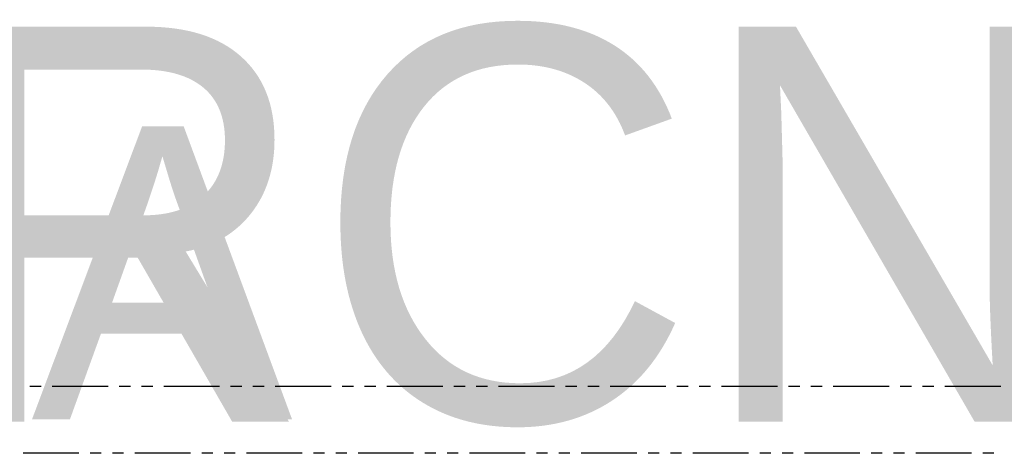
# Model space of a CAD drawing. Header units: feet. Extents: x -79 to 198, y -22 to 181.
# Tile 94 of 96: x 55 to 99, y 160 to 180. Entities that reach past the tile are written whole.
import ezdxf
from ezdxf.enums import TextEntityAlignment as Align

# ---------------------------------------------------------------- set-up
doc = ezdxf.new("R2010")
doc.units = ezdxf.units.FT
doc.layers.add('A-LINEA', color=7, linetype='CONTINUOUS')
doc.layers.add('A-TEXTO-PDF', color=3, linetype='CONTINUOUS')

msp = doc.modelspace()

# ---------------------------------------------------------------- linework, layer by layer
at = {"layer": 'A-LINEA'}
for p, q in [((56.28, 163.2578), (55.7733, 163.2578)), ((59.28, 163.2578), (56.7733, 163.2578)), ((60.28, 163.2578), (59.7733, 163.2578)), ((61.28, 163.2578), (60.7733, 163.2578)), ((64.28, 163.2578), (61.7733, 163.2578)), ((65.28, 163.2578), (64.7733, 163.2578)), ((66.28, 163.2578), (65.7733, 163.2578)), ((69.28, 163.2578), (66.7733, 163.2578)), ((70.28, 163.2578), (69.7733, 163.2578)), ((71.28, 163.2578), (70.7733, 163.2578)), ((74.28, 163.2578), (71.7733, 163.2578)), ((75.28, 163.2578), (74.7733, 163.2578)), ((76.28, 163.2578), (75.7733, 163.2578)), ((79.28, 163.2578), (76.7733, 163.2578)), ((80.28, 163.2578), (79.7733, 163.2578)), ((81.28, 163.2578), (80.7733, 163.2578)), ((84.28, 163.2578), (81.7733, 163.2578)), ((85.28, 163.2578), (84.7733, 163.2578)), ((86.28, 163.2578), (85.7733, 163.2578)), ((89.28, 163.2578), (86.7733, 163.2578)), ((90.28, 163.2578), (89.7733, 163.2578)), ((91.28, 163.2578), (90.7733, 163.2578)), ((94.28, 163.2578), (91.7733, 163.2578)), ((95.28, 163.2578), (94.7733, 163.2578)), ((96.28, 163.2578), (95.7733, 163.2578)), ((99.28, 163.2578), (96.7733, 163.2578)), ((57.9733, 160.2578), (55.48, 160.2578)), ((58.9733, 160.2578), (58.48, 160.2578)), ((59.9733, 160.2578), (59.48, 160.2578)), ((62.9733, 160.2578), (60.48, 160.2578)), ((63.9733, 160.2578), (63.48, 160.2578)), ((64.9733, 160.2578), (64.48, 160.2578)), ((67.9733, 160.2578), (65.48, 160.2578)), ((68.9733, 160.2578), (68.48, 160.2578)), ((69.9733, 160.2578), (69.48, 160.2578)), ((72.9733, 160.2578), (70.48, 160.2578)), ((73.9733, 160.2578), (73.48, 160.2578)), ((74.9733, 160.2578), (74.48, 160.2578)), ((77.9733, 160.2578), (75.48, 160.2578)), ((78.9733, 160.2578), (78.48, 160.2578)), ((79.9733, 160.2578), (79.48, 160.2578)), ((82.9733, 160.2578), (80.48, 160.2578)), ((83.9733, 160.2578), (83.48, 160.2578)), ((84.9733, 160.2578), (84.48, 160.2578)), ((87.9733, 160.2578), (85.48, 160.2578)), ((88.9733, 160.2578), (88.48, 160.2578)), ((89.9733, 160.2578), (89.48, 160.2578)), ((92.9733, 160.2578), (90.48, 160.2578)), ((93.9733, 160.2578), (93.48, 160.2578)), ((94.9733, 160.2578), (94.48, 160.2578)), ((97.9733, 160.2578), (95.48, 160.2578)), ((98.9733, 160.2578), (98.48, 160.2578))]:
    msp.add_line(p, q, dxfattribs=at)

# ---------------------------------------------------------------- texts
at = {"layer": 'A-TEXTO-PDF'}
for s, height, p in [('TNEMHCAORCNE', 17.716, (17.1598, 161.6769)), ('ELBAWOLLA', 13.144, (14.3198, 161.7794))]:
    msp.add_text(s, height=height, dxfattribs=at).set_placement(p, align=Align.CENTER)

doc.saveas('drawing.dxf')
